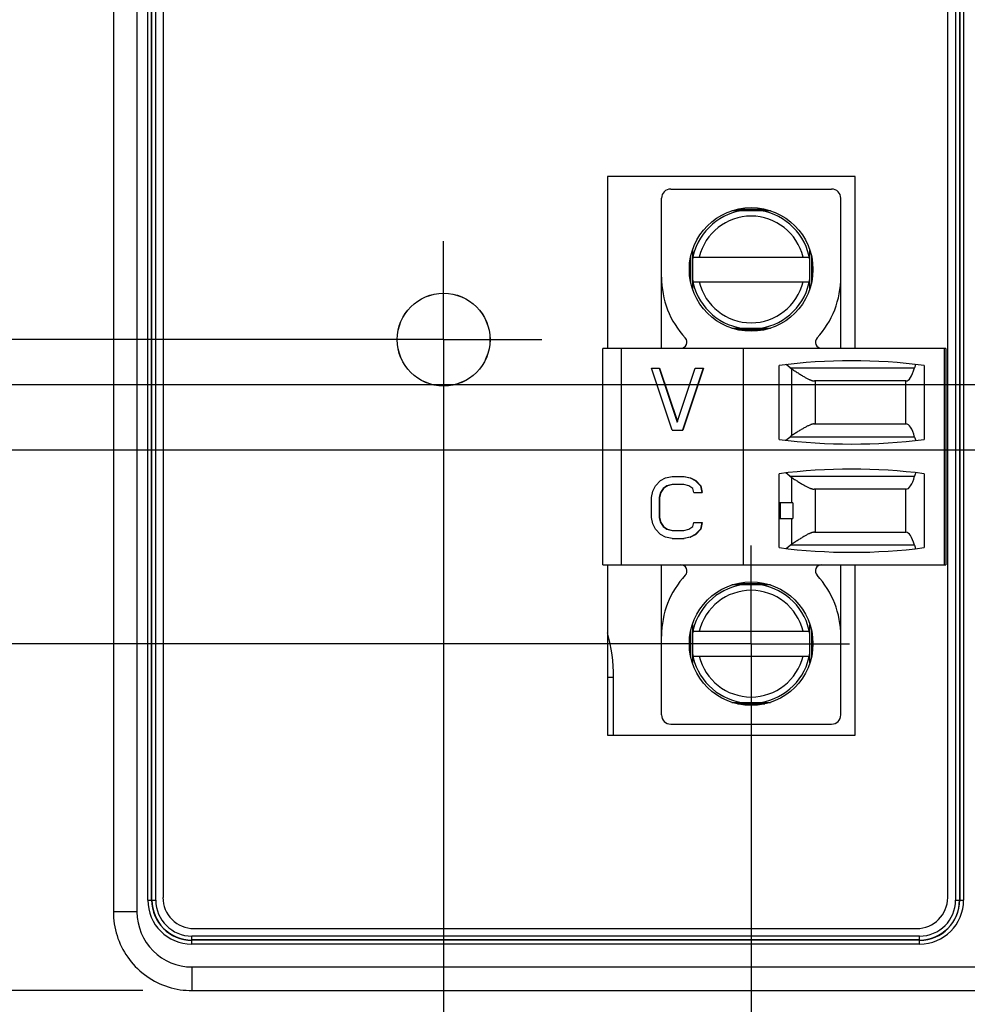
# Model space of a CAD drawing. Header units: inches. Extents: x 0 to 34, y 0 to 22.
# Tile 19 of 124: x 6.2 to 7.4, y 13.9 to 15.1. Entities that reach past the tile are written whole.
import ezdxf

# ---------------------------------------------------------------- set-up
doc = ezdxf.new("R2010")
doc.units = ezdxf.units.IN
doc.header["$LTSCALE"] = 1.87
doc.header["$MEASUREMENT"] = 0
doc.linetypes.add('CENTER', pattern=[0.6, 0.375, -0.075, 0.075, -0.075])
doc.layers.get('0').update_dxf_attribs({"linetype": 'CONTINUOUS'})
doc.layers.add('02___PRT_ALL_AXES', color=7, linetype='CONTINUOUS')
doc.layers.add('DIMENSIONS', color=7, linetype='CONTINUOUS')
doc.styles.get("Standard").update_dxf_attribs({"font": 'txt', "width": 0.8})
doc.dimstyles.new('DIMSTYLE_1', dxfattribs={"dimtxt": 0.125, "dimasz": 0.18, "dimexe": 0.125, "dimexo": 0.0625, "dimgap": 0.09, "dimtad": 0, "dimtih": 1, "dimtoh": 1, "dimzin": 4, "dimdsep": 46, "dimtxsty": 'STANDARD', "dimblk": '_FILLED', "dimblk1": '_FILLED', "dimblk2": '_FILLED', "dimcen": 0.09, "dimadec": 0, "dimazin": 0, "dimtp": 0.01, "dimtm": 0.01, "dimtfac": 1, "dimtofl": 0, "dimtmove": 0, "dimatfit": 3, "dimldrblk": '_FILLED', "dimfxl": 1, "dimtolj": 1, "dimtzin": 4, "dimarcsym": 0})

# ---------------------------------------------------------------- blocks, each defined once
blk = doc.blocks.new('*D17')
at = {"layer": 'DIMENSIONS', "color": 2, "linetype": 'CONTINUOUS'}
for p, q in [((5.9222, 14.9144), (5.6732, 14.9144)), ((6.0358, 14.7221), (5.9222, 14.9144)), ((6.7187, 14.7221), (6.0358, 14.7221))]:
    blk.add_line(p, q, dxfattribs=at)
at = {"layer": 'DIMENSIONS', "color": 2, "linetype": 'CONTINUOUS', "insert": (5.6107, 14.9769), "char_height": 0.125, "width": 0.925, "attachment_point": 3, "rotation": 0, "line_spacing_factor": 0.9}
blk.add_mtext('2.64{\\Ftxt.shx;\\W1.000000;\\H0.125000; }[67]', dxfattribs=at)
blk = doc.blocks.new('_FILLED')
at = {"color": 0, "linetype": 'BYBLOCK'}
blk.add_solid([(0, 0), (-1, 0.1736), (-1, -0.1736)], dxfattribs=at)
blk = doc.blocks.new('*D18')
at = {"layer": 'DIMENSIONS', "color": 2, "linetype": 'CONTINUOUS'}
for p, q in [((6.0701, 14.3351), (5.9587, 14.1443)), ((7.1103, 14.3351), (6.0701, 14.3351)), ((5.9587, 14.1443), (5.6732, 14.1443))]:
    blk.add_line(p, q, dxfattribs=at)
at = {"layer": 'DIMENSIONS', "color": 2, "linetype": 'CONTINUOUS', "insert": (5.6107, 14.2068), "char_height": 0.125, "width": 1.125, "attachment_point": 3, "rotation": 0, "line_spacing_factor": 0.9}
blk.add_mtext('3.03{\\Ftxt.shx;\\W1.000000;\\H0.125000; }[76.9]', dxfattribs=at)
blk = doc.blocks.new('*D19')
at = {"layer": 'DIMENSIONS', "color": 2, "linetype": 'CONTINUOUS'}
blk.add_line((7.6686, 14.6646), (5.6732, 14.6646), dxfattribs=at)
at = {"layer": 'DIMENSIONS', "color": 2, "linetype": 'CONTINUOUS', "insert": (5.6107, 14.7271), "char_height": 0.125, "width": 1.125, "attachment_point": 3, "rotation": 0, "line_spacing_factor": 0.9}
blk.add_mtext('2.70{\\Ftxt.shx;\\W1.000000;\\H0.125000; }[68.5]', dxfattribs=at)
blk = doc.blocks.new('*D20')
at = {"layer": 'DIMENSIONS', "color": 2, "linetype": 'CONTINUOUS'}
for p, q in [((6.0245, 14.5813), (5.9364, 14.3828)), ((7.9652, 14.5813), (6.0245, 14.5813)), ((5.9364, 14.3828), (5.6732, 14.3828))]:
    blk.add_line(p, q, dxfattribs=at)
at = {"layer": 'DIMENSIONS', "color": 2, "linetype": 'CONTINUOUS', "insert": (5.6107, 14.4453), "char_height": 0.125, "width": 1.125, "attachment_point": 3, "rotation": 0, "line_spacing_factor": 0.9}
blk.add_mtext('2.78{\\Ftxt.shx;\\W1.000000;\\H0.125000; }[70.6]', dxfattribs=at)
blk = doc.blocks.new('*D23')
at = {"layer": 'DIMENSIONS', "color": 2, "linetype": 'CONTINUOUS'}
blk.add_line((6.3982, 13.8936), (5.6732, 13.8936), dxfattribs=at)
at = {"layer": 'DIMENSIONS', "color": 2, "linetype": 'CONTINUOUS', "insert": (5.6107, 13.9561), "char_height": 0.125, "width": 1.125, "attachment_point": 3, "rotation": 0, "line_spacing_factor": 0.9}
blk.add_mtext('3.47{\\Ftxt.shx;\\W1.000000;\\H0.125000; }[88.1]', dxfattribs=at)
blk = doc.blocks.new('*D30')
at = {"layer": 'DIMENSIONS', "color": 2, "linetype": 'CONTINUOUS'}
blk.add_line((6.7812, 14.6596), (6.7812, 13.2051), dxfattribs=at)
at = {"layer": 'DIMENSIONS', "color": 2, "linetype": 'CONTINUOUS', "insert": (6.7187, 13.1426), "char_height": 0.125, "width": 1.025, "attachment_point": 3, "rotation": 90, "line_spacing_factor": 0.9}
blk.add_mtext('.42{\\Ftxt.shx;\\W1.000000;\\H0.125000; }[10.7]', dxfattribs=at)
blk = doc.blocks.new('*D31')
at = {"layer": 'DIMENSIONS', "color": 2, "linetype": 'CONTINUOUS'}
blk.add_line((7.1728, 14.2726), (7.1728, 13.2051), dxfattribs=at)
at = {"layer": 'DIMENSIONS', "color": 2, "linetype": 'CONTINUOUS', "insert": (7.1103, 13.1426), "char_height": 0.125, "width": 1.025, "attachment_point": 3, "rotation": 90, "line_spacing_factor": 0.9}
blk.add_mtext('.81{\\Ftxt.shx;\\W1.000000;\\H0.125000; }[20.6]', dxfattribs=at)
blk = doc.blocks.new('*D32')
at = {"layer": 'DIMENSIONS', "color": 2, "linetype": 'CONTINUOUS'}
blk.add_line((7.8363, 14.3517), (7.8363, 13.2051), dxfattribs=at)
at = {"layer": 'DIMENSIONS', "color": 2, "linetype": 'CONTINUOUS', "insert": (7.7738, 13.1426), "char_height": 0.125, "width": 1.125, "attachment_point": 3, "rotation": 90, "line_spacing_factor": 0.9}
blk.add_mtext('1.48{\\Ftxt.shx;\\W1.000000;\\H0.125000; }[37.5]', dxfattribs=at)
blk = doc.blocks.new('*D33')
at = {"layer": 'DIMENSIONS', "color": 2, "linetype": 'CONTINUOUS'}
blk.add_line((8.3579, 15.1428), (8.3579, 13.2051), dxfattribs=at)
at = {"layer": 'DIMENSIONS', "color": 2, "linetype": 'CONTINUOUS', "insert": (8.2954, 13.1426), "char_height": 0.125, "width": 1.125, "attachment_point": 3, "rotation": 90, "line_spacing_factor": 0.9}
blk.add_mtext('2.00{\\Ftxt.shx;\\W1.000000;\\H0.125000; }[50.7]', dxfattribs=at)

msp = doc.modelspace()

# ---------------------------------------------------------------- linework, layer by layer
at = {"color": 7, "linetype": 'CONTINUOUS'}
for p, q in [((6.3607, 17.2607), (6.3607, 13.9936)), ((6.3907, 17.2607), (6.3907, 13.9936)), ((6.4045, 14.0087), (6.4045, 17.2456)), ((6.4094, 14.0087), (6.4094, 17.2456)), ((6.4097, 14.0087), (6.4097, 17.2456)), ((6.4147, 14.0087), (6.4147, 17.2456)), ((7.4331, 17.2456), (7.4331, 14.0087)), ((7.438, 17.2456), (7.438, 14.0087)), ((7.4384, 17.2456), (7.4384, 14.0087)), ((7.4433, 17.2456), (7.4433, 14.0087)), ((6.4239, 17.2424), (6.4239, 14.0119)), ((7.4231, 14.0119), (7.4231, 17.2424)), ((6.9899, 14.9297), (6.9899, 14.711)), ((7.3053, 14.9297), (6.9899, 14.9297)), ((7.3053, 14.711), (7.3053, 14.9297)), ((7.0705, 14.9138), (7.2752, 14.9138)), ((7.0587, 14.711), (7.0587, 14.902)), ((7.287, 14.711), (7.287, 14.902)), ((7.1554, 14.8882), (7.1903, 14.8882)), ((7.1974, 14.8862), (7.1483, 14.8862)), ((7.0961, 14.7939), (7.0961, 14.8289)), ((7.098, 14.836), (7.098, 14.7869)), ((7.0987, 14.8272), (7.247, 14.8272)), ((7.2476, 14.7869), (7.2476, 14.836)), ((7.2496, 14.8289), (7.2496, 14.7939)), ((7.0987, 14.7957), (7.247, 14.7957)), ((7.1483, 14.7366), (7.1974, 14.7366)), ((7.1903, 14.7347), (7.1554, 14.7347)), ((6.9839, 14.4355), (6.9839, 14.711)), ((7.4209, 14.711), (6.9839, 14.711)), ((7.0075, 14.4355), (7.0075, 14.711)), ((7.163, 14.4355), (7.163, 14.711)), ((7.4189, 14.4355), (7.4189, 14.711)), ((7.4209, 14.711), (7.4209, 14.4355)), ((7.2083, 14.5951), (7.2083, 14.6892)), ((7.2226, 14.6862), (7.2174, 14.6903)), ((7.3933, 14.6892), (7.3933, 14.5951)), ((7.0721, 14.6069), (7.0459, 14.6856)), ((7.0459, 14.6856), (7.0563, 14.6856)), ((7.0557, 14.6856), (7.0787, 14.617)), ((7.0563, 14.6856), (7.079, 14.6178)), ((7.0787, 14.617), (7.1016, 14.6856)), ((7.1115, 14.6856), (7.0852, 14.6069)), ((7.1121, 14.6856), (7.0858, 14.6069)), ((7.1016, 14.6856), (7.1121, 14.6856)), ((7.2226, 14.6862), (7.3808, 14.6862)), ((7.2246, 14.6), (7.2246, 14.6848)), ((7.3698, 14.6695), (7.2534, 14.6695)), ((7.2543, 14.6695), (7.2543, 14.6148)), ((7.3697, 14.6148), (7.3697, 14.6695)), ((7.2532, 14.6148), (7.37, 14.6148)), ((7.0721, 14.6069), (7.0858, 14.6069)), ((7.217, 14.5941), (7.2219, 14.5981)), ((7.381, 14.5981), (7.2219, 14.5981)), ((7.2083, 14.4573), (7.2083, 14.5514)), ((7.2219, 14.5484), (7.217, 14.5524)), ((7.3933, 14.5514), (7.3933, 14.4573)), ((7.0508, 14.5361), (7.0574, 14.5428)), ((7.0574, 14.5428), (7.0639, 14.5462)), ((7.0639, 14.5462), (7.0721, 14.5479)), ((7.0721, 14.5378), (7.0656, 14.5361)), ((7.0727, 14.5378), (7.0661, 14.5361)), ((7.0721, 14.5479), (7.0875, 14.5479)), ((7.0869, 14.5378), (7.0721, 14.5378)), ((7.0869, 14.5479), (7.0951, 14.5462)), ((7.0934, 14.5361), (7.0869, 14.5378)), ((7.0875, 14.5479), (7.0957, 14.5462)), ((7.0951, 14.5462), (7.1016, 14.5428)), ((7.0951, 14.5462), (7.0957, 14.5462)), ((7.0957, 14.5462), (7.1022, 14.5428)), ((7.1016, 14.5428), (7.1082, 14.5361)), ((7.1016, 14.5428), (7.1022, 14.5428)), ((7.1022, 14.5428), (7.1088, 14.5361)), ((7.2219, 14.5484), (7.381, 14.5484)), ((7.2246, 14.5142), (7.2246, 14.5465)), ((7.0459, 14.521), (7.0475, 14.5294)), ((7.0475, 14.5294), (7.0508, 14.5361)), ((7.0574, 14.5277), (7.0557, 14.521)), ((7.0579, 14.5277), (7.0563, 14.521)), ((7.0606, 14.5328), (7.0574, 14.5277)), ((7.0574, 14.5277), (7.0579, 14.5277)), ((7.0612, 14.5328), (7.0579, 14.5277)), ((7.0656, 14.5361), (7.0606, 14.5328)), ((7.0606, 14.5328), (7.0612, 14.5328)), ((7.0661, 14.5361), (7.0612, 14.5328)), ((7.0656, 14.5361), (7.0661, 14.5361)), ((7.0984, 14.5328), (7.0934, 14.5361)), ((7.1, 14.5277), (7.0984, 14.5328)), ((7.1, 14.5277), (7.1104, 14.5277)), ((7.1082, 14.5361), (7.1098, 14.5277)), ((7.1082, 14.5361), (7.1088, 14.5361)), ((7.1088, 14.5361), (7.1104, 14.5277)), ((7.37, 14.5317), (7.2532, 14.5317)), ((7.2543, 14.5317), (7.2543, 14.477)), ((7.3697, 14.477), (7.3697, 14.5317)), ((7.0459, 14.4959), (7.0459, 14.521)), ((7.0557, 14.521), (7.0557, 14.4959)), ((7.0557, 14.521), (7.0563, 14.521)), ((7.0563, 14.521), (7.0563, 14.4959)), ((7.2084, 14.4945), (7.2084, 14.5142)), ((7.226, 14.5142), (7.2084, 14.5142)), ((7.2102, 14.4945), (7.2102, 14.5142)), ((7.226, 14.5142), (7.226, 14.4945)), ((7.0475, 14.4875), (7.0459, 14.4959)), ((7.0508, 14.4808), (7.0475, 14.4875)), ((7.0557, 14.4959), (7.0574, 14.4892)), ((7.0557, 14.4959), (7.0563, 14.4959)), ((7.0563, 14.4959), (7.0579, 14.4892)), ((7.0574, 14.4892), (7.0606, 14.4842)), ((7.0574, 14.4892), (7.0579, 14.4892)), ((7.0579, 14.4892), (7.0612, 14.4842)), ((7.0984, 14.4842), (7.1, 14.4892)), ((7.1, 14.4892), (7.1104, 14.4892)), ((7.1098, 14.4892), (7.1082, 14.4808)), ((7.1104, 14.4892), (7.1088, 14.4808)), ((7.2084, 14.4945), (7.226, 14.4945)), ((7.2246, 14.4617), (7.2246, 14.4945)), ((7.0574, 14.4741), (7.0508, 14.4808)), ((7.0606, 14.4842), (7.0656, 14.4808)), ((7.0606, 14.4842), (7.0612, 14.4842)), ((7.0612, 14.4842), (7.0661, 14.4808)), ((7.0656, 14.4808), (7.0721, 14.4792)), ((7.0656, 14.4808), (7.0661, 14.4808)), ((7.0661, 14.4808), (7.0727, 14.4792)), ((7.0721, 14.4792), (7.0869, 14.4792)), ((7.0869, 14.4792), (7.0934, 14.4808)), ((7.0934, 14.4808), (7.0984, 14.4842)), ((7.1082, 14.4808), (7.1016, 14.4741)), ((7.1088, 14.4808), (7.1022, 14.4741)), ((7.1082, 14.4808), (7.1088, 14.4808)), ((7.2534, 14.477), (7.3698, 14.477)), ((7.0639, 14.4708), (7.0574, 14.4741)), ((7.0721, 14.4691), (7.0639, 14.4708)), ((7.0721, 14.4691), (7.0875, 14.4691)), ((7.0951, 14.4708), (7.0869, 14.4691)), ((7.0957, 14.4708), (7.0875, 14.4691)), ((7.1016, 14.4741), (7.0951, 14.4708)), ((7.0951, 14.4708), (7.0957, 14.4708)), ((7.1022, 14.4741), (7.0957, 14.4708)), ((7.1016, 14.4741), (7.1022, 14.4741)), ((7.2174, 14.4562), (7.2226, 14.4603)), ((7.3808, 14.4603), (7.2226, 14.4603)), ((6.9839, 14.4355), (7.4209, 14.4355)), ((6.9899, 14.4355), (6.9899, 14.2186)), ((7.0587, 14.2445), (7.0587, 14.4355)), ((7.287, 14.2445), (7.287, 14.4355)), ((7.3053, 14.2186), (7.3053, 14.4355)), ((7.1974, 14.4099), (7.1483, 14.4099)), ((7.1554, 14.4118), (7.1903, 14.4118)), ((7.0961, 14.3176), (7.0961, 14.3526)), ((7.098, 14.3596), (7.098, 14.3105)), ((7.247, 14.3508), (7.0987, 14.3508)), ((7.2476, 14.3105), (7.2476, 14.3596)), ((7.2496, 14.3526), (7.2496, 14.3176)), ((7.0987, 14.3193), (7.247, 14.3193)), ((6.9977, 14.2921), (6.9899, 14.2921)), ((6.9977, 14.2186), (6.9977, 14.2921)), ((7.1483, 14.2603), (7.1974, 14.2603)), ((7.1903, 14.2583), (7.1554, 14.2583)), ((7.0705, 14.2327), (7.2752, 14.2327)), ((6.9899, 14.2186), (7.3053, 14.2186)), ((6.4045, 14.0087), (6.4147, 14.0087)), ((7.4331, 14.0087), (7.4433, 14.0087)), ((6.3907, 13.9936), (6.3607, 13.9936)), ((6.4605, 13.9527), (6.4605, 13.9629)), ((7.3873, 13.9629), (6.4605, 13.9629)), ((6.4632, 13.9725), (7.3837, 13.9725)), ((7.3873, 13.9527), (7.3873, 13.9629)), ((7.3873, 13.958), (6.4605, 13.958)), ((7.3873, 13.9576), (6.4605, 13.9576)), ((7.3873, 13.9527), (6.4605, 13.9527)), ((6.4607, 13.9236), (6.4607, 13.8936)), ((6.4607, 13.9236), (7.4712, 13.9236)), ((6.4607, 13.8936), (7.4783, 13.8936))]:
    msp.add_line(p, q, dxfattribs=at)
msp.add_lwpolyline([(6.3607, 13.9936), (6.3607, 13.99), (6.361, 13.9861), (6.3613, 13.9823), (6.3618, 13.9785), (6.3625, 13.9747), (6.3633, 13.971), (6.3642, 13.9672), (6.3653, 13.9636), (6.3665, 13.9599), (6.3679, 13.9563), (6.3694, 13.9528), (6.371, 13.9493), (6.3728, 13.9459), (6.3747, 13.9425), (6.3767, 13.9393), (6.3789, 13.9361), (6.3811, 13.933), (6.3835, 13.93), (6.386, 13.9271), (6.3886, 13.9242), (6.3913, 13.9215), (6.3942, 13.9189), (6.3971, 13.9164), (6.4001, 13.914), (6.4032, 13.9118), (6.4064, 13.9096), (6.4096, 13.9076), (6.413, 13.9057), (6.4164, 13.9039), (6.4199, 13.9023), (6.4234, 13.9008), (6.427, 13.8994), (6.4306, 13.8982), (6.4343, 13.8971), (6.438, 13.8962), (6.4418, 13.8954), (6.4456, 13.8947), (6.4494, 13.8942), (6.4532, 13.8939), (6.4571, 13.8936), (6.4607, 13.8936)], dxfattribs=at)
for centre, radius in [((7.1728, 14.8114), 0.0787), ((6.7812, 14.7221), 0.0591), ((6.7812, 14.7221), 0.059), ((7.1728, 14.3351), 0.0787)]:
    msp.add_circle(centre, radius, dxfattribs=at)
for centre, radius, start, end in [((7.0705, 14.902), 0.0118, 90, 180), ((7.2752, 14.902), 0.0118, 0, 90), ((7.1728, 14.8114), 0.0758, 99.2168, 170.8079), ((7.1728, 14.8114), 0.0679, 13.408, 166.592), ((7.1728, 14.8114), 0.0758, 9.1921, 80.7832), ((7.1728, 14.8017), 0.1142, 180, 222.7041), ((7.1728, 14.8017), 0.1142, 317.2959, 360), ((7.1728, 14.8114), 0.0758, 189.1921, 260.7832), ((7.1728, 14.8114), 0.0679, 193.408, 346.592), ((7.1728, 14.8114), 0.0758, 279.2168, 350.8079), ((7.0832, 14.7189), 0.00787, 270, 42.7041), ((7.2625, 14.7189), 0.00787, 137.2959, 270), ((7.3008, 13.9674), 0.7277, 82.6956, 97.3044), ((7.2386, 14.7062), 0.0256, 231.393, 236.8149), ((7.2381, 14.5787), 0.0252, 122.4362, 129.9338), ((7.3008, 15.3169), 0.7277, 262.6956, 277.3044), ((7.3008, 13.8296), 0.7277, 82.6956, 97.3044), ((7.2381, 14.5677), 0.0252, 230.0662, 237.5638), ((7.3008, 15.1791), 0.7277, 262.6956, 277.3044), ((7.2384, 14.4405), 0.0253, 123.1581, 128.634), ((7.0832, 14.4276), 0.00787, 317.2959, 90), ((7.2625, 14.4276), 0.00787, 90, 222.7041), ((7.1728, 14.3448), 0.1142, 137.2959, 180), ((7.1728, 14.3448), 0.1142, 0, 42.7041), ((7.1728, 14.3351), 0.0758, 99.2168, 170.8079), ((7.1728, 14.3351), 0.0679, 13.408, 166.592), ((7.1728, 14.3351), 0.0758, 9.1921, 80.7832), ((6.7862, 14.2921), 0.2115, 0, 15.5952), ((7.1728, 14.3351), 0.0758, 189.1921, 260.7832), ((7.1728, 14.3351), 0.0679, 193.408, 346.592), ((7.1728, 14.3351), 0.0758, 279.2168, 350.8079), ((7.0705, 14.2445), 0.0118, 180, 270), ((7.2752, 14.2445), 0.0118, 270, 360), ((6.4632, 14.0119), 0.0394, 179.9998, 269.9998), ((7.3837, 14.0119), 0.0394, 269.9998, 359.9998), ((6.4605, 14.0087), 0.056, 180, 270), ((6.4605, 14.0087), 0.0511, 180, 270), ((6.4605, 14.0087), 0.0508, 180, 270), ((6.4605, 14.0087), 0.0458, 180, 270), ((7.3873, 14.0087), 0.056, 270, 360), ((7.3873, 14.0087), 0.0511, 270, 360), ((7.3873, 14.0087), 0.0508, 270, 360), ((7.3873, 14.0087), 0.0458, 270, 360), ((6.4607, 13.9936), 0.07, 179.9965, 270.0035)]:
    msp.add_arc(centre, radius, start, end, dxfattribs=at)
for centre, major_axis, start_param, end_param in [((7.3866, 14.6636), (0, 0.0315), 0.545915, 0.770746), ((7.3698, 14.7286), (0, 0.0591), -3.141593, -2.370847), ((7.37, 14.5557), (0, 0.0591), -0.770746, 0), ((7.3868, 14.6207), (0, 0.0315), -3.912338, -3.688548), ((7.3868, 14.5258), (0, 0.0315), 0.546955, 0.770746), ((7.37, 14.5908), (0, 0.0591), -3.141593, -2.370847), ((7.3698, 14.4179), (0, 0.0591), -0.770746, 0), ((7.3866, 14.4829), (0, 0.0315), -3.912338, -3.687508)]:
    msp.add_ellipse(centre, major_axis=major_axis, ratio=0.266667, start_param=start_param, end_param=end_param, dxfattribs=at)
for points in [[(7.2174, 14.6903), (7.2174, 14.6903), (7.2174, 14.6903), (7.2174, 14.6903)], [(7.2169, 14.594), (7.217, 14.5941), (7.217, 14.5941), (7.217, 14.5941)], [(7.217, 14.5524), (7.217, 14.5524), (7.217, 14.5524), (7.2169, 14.5525)], [(7.2174, 14.4562), (7.2174, 14.4562), (7.2174, 14.4562), (7.2174, 14.4562)]]:
    msp.add_open_spline(points, degree=3, dxfattribs=at)
for points, knots in [([(7.2246, 14.6848), (7.2261, 14.6838), (7.2284, 14.6823), (7.2314, 14.6803), (7.2336, 14.679), (7.2357, 14.6776), (7.2377, 14.6764), (7.2397, 14.6752), (7.2416, 14.6741), (7.2434, 14.6731), (7.2451, 14.6722), (7.2465, 14.6715), (7.2476, 14.6711), (7.2483, 14.6708), (7.2491, 14.6705), (7.2498, 14.6702), (7.2504, 14.67), (7.2511, 14.6698), (7.2517, 14.6697), (7.2523, 14.6696), (7.2528, 14.6695), (7.2532, 14.6695), (7.2534, 14.6695)], [0, 0, 0, 0, 0.167583, 0.248261, 0.326608, 0.402412, 0.475448, 0.545474, 0.612235, 0.675468, 0.734905, 0.790283, 0.816373, 0.84136, 0.86522, 0.887933, 0.909485, 0.929869, 0.94909, 0.967161, 0.984115, 1, 1, 1, 1]), ([(7.2532, 14.6148), (7.253, 14.6148), (7.2526, 14.6148), (7.2521, 14.6147), (7.2515, 14.6146), (7.2509, 14.6145), (7.2502, 14.6143), (7.2496, 14.6141), (7.2489, 14.6139), (7.2479, 14.6135), (7.2466, 14.6129), (7.2449, 14.6122), (7.2432, 14.6113), (7.2414, 14.6103), (7.2395, 14.6093), (7.2376, 14.6081), (7.2356, 14.6069), (7.2335, 14.6057), (7.2313, 14.6043), (7.2284, 14.6024), (7.2261, 14.601), (7.2246, 14.6)], [0, 0, 0, 0, 0.016222, 0.033487, 0.051843, 0.071318, 0.091927, 0.113673, 0.13655, 0.160546, 0.211811, 0.26728, 0.326721, 0.389883, 0.45651, 0.526348, 0.599152, 0.674689, 0.75274, 0.8331, 1, 1, 1, 1]), ([(7.2246, 14.5465), (7.2261, 14.5455), (7.2284, 14.544), (7.2313, 14.5422), (7.2335, 14.5408), (7.2356, 14.5396), (7.2376, 14.5383), (7.2395, 14.5372), (7.2414, 14.5362), (7.2432, 14.5352), (7.2449, 14.5343), (7.2466, 14.5336), (7.2479, 14.533), (7.2489, 14.5326), (7.2496, 14.5324), (7.2502, 14.5322), (7.2509, 14.532), (7.2515, 14.5319), (7.2521, 14.5318), (7.2526, 14.5317), (7.253, 14.5317), (7.2532, 14.5317)], [0, 0, 0, 0, 0.1669, 0.24726, 0.325311, 0.400848, 0.473652, 0.54349, 0.610117, 0.673279, 0.73272, 0.788189, 0.839454, 0.86345, 0.886327, 0.908073, 0.928682, 0.948157, 0.966513, 0.983778, 1, 1, 1, 1]), ([(7.2534, 14.477), (7.2532, 14.477), (7.2528, 14.477), (7.2523, 14.4769), (7.2517, 14.4768), (7.2511, 14.4767), (7.2504, 14.4765), (7.2498, 14.4763), (7.2491, 14.476), (7.2483, 14.4757), (7.2476, 14.4754), (7.2465, 14.475), (7.2451, 14.4743), (7.2434, 14.4734), (7.2416, 14.4724), (7.2397, 14.4713), (7.2377, 14.4701), (7.2357, 14.4689), (7.2336, 14.4675), (7.2314, 14.4661), (7.2284, 14.4642), (7.2261, 14.4627), (7.2246, 14.4617)], [0, 0, 0, 0, 0.015885, 0.032839, 0.05091, 0.070131, 0.090515, 0.112067, 0.13478, 0.15864, 0.183627, 0.209717, 0.265095, 0.324532, 0.387765, 0.454526, 0.524552, 0.597588, 0.673392, 0.751739, 0.832417, 1, 1, 1, 1])]:
    msp.add_open_spline(points, degree=3, knots=knots, dxfattribs=at)
at = {"layer": '02___PRT_ALL_AXES', "color": 7, "linetype": 'CENTER'}
for p, q in [((6.7812, 14.7221), (6.7812, 14.8472)), ((6.7812, 14.7221), (6.6561, 14.7221)), ((6.7812, 14.7221), (6.7812, 14.597)), ((6.7812, 14.7221), (6.9063, 14.7221)), ((7.1728, 14.3351), (7.1728, 14.4602)), ((7.1728, 14.3351), (7.0477, 14.3351)), ((7.1728, 14.3351), (7.1728, 14.21)), ((7.1728, 14.3351), (7.2979, 14.3351))]:
    msp.add_line(p, q, dxfattribs=at)

# ---------------------------------------------------------------- dimensions: what is measured, and where the dimension line sits
at = {"layer": 'DIMENSIONS', "color": 2, "linetype": 'CONTINUOUS'}
for feature_location, offset, dtype, origin, picture, middle in [((7.1103, 14.3351), (-1.4372, -0.1908), 0, (7.1728, 17.3607), '*D18', (5.0482, 14.1443)), ((7.6686, 14.6646), (-1.9954, 0), 0, (7.7311, 17.3607), '*D19', (5.0482, 14.6646)), ((7.9652, 14.5813), (-2.292, -0.1985), 0, (8.0277, 17.3607), '*D20', (5.0482, 14.3828)), ((6.3982, 13.8936), (-0.725, 0), 0, (6.4607, 17.3607), '*D23', (5.0482, 13.8936)), ((6.7187, 14.7221), (-1.0456, 0.1923), 0, (6.7812, 17.3607), '*D17', (5.1482, 14.9144)), ((8.3579, 15.1428), (0, -1.9377), 1, (6.3607, 15.2053), '*D33', (8.3579, 12.5801)), ((6.7812, 14.6596), (0, -1.4545), 1, (6.3607, 14.7221), '*D30', (6.7812, 12.6301)), ((7.8363, 14.3517), (0, -1.1466), 1, (6.3607, 14.4142), '*D32', (7.8363, 12.5801)), ((7.1728, 14.2726), (0, -1.0674), 1, (6.3607, 14.3351), '*D31', (7.1728, 12.6301))]:
    dim = msp.add_ordinate_dim(feature_location=feature_location, offset=offset, dtype=dtype, origin=origin, dimstyle='DIMSTYLE_1', override={"dimtad": 1, "dimtih": 0, "dimtoh": 0}, dxfattribs=at)
    dim.commit()
    dim.dimension.update_dxf_attribs({"geometry": picture, "text_midpoint": middle})

doc.saveas('drawing.dxf')
